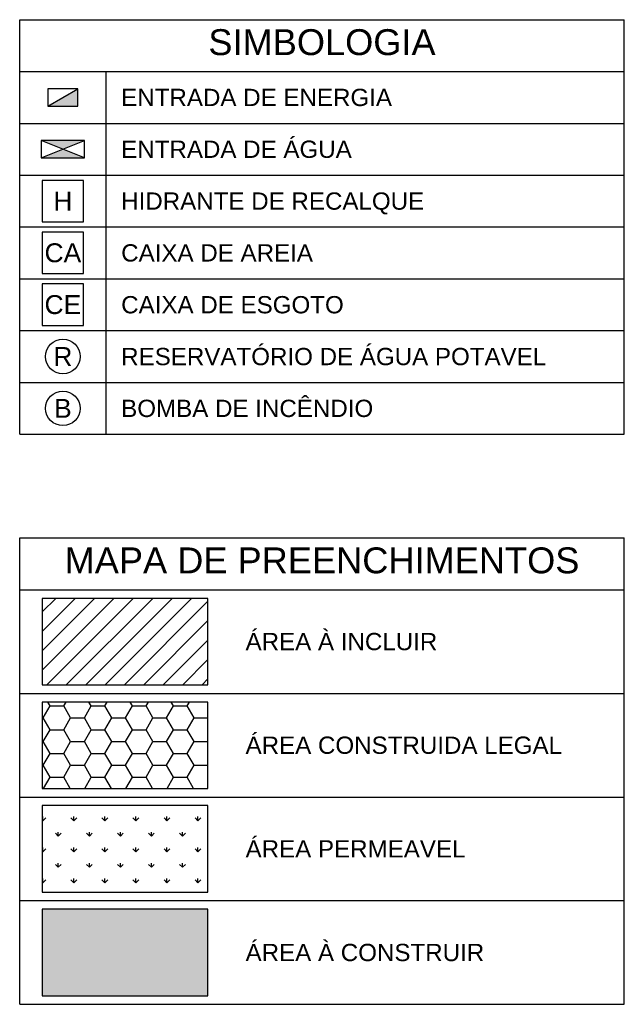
# Model space of a CAD drawing. Header units: millimetres. Extents: x -109 to 627, y -178 to 173.
# Tile 117 of 178: x 275 to 293, y -86 to -58. Entities that reach past the tile are written whole.
import ezdxf
from ezdxf.enums import TextEntityAlignment as Align

# ---------------------------------------------------------------- set-up
doc = ezdxf.new("R2010")
doc.units = ezdxf.units.MM
doc.styles.get("Standard").update_dxf_attribs({"font": 'arial.ttf'})

msp = doc.modelspace()

# ---------------------------------------------------------------- hatches: boundary and pattern name
h = msp.add_hatch(color=1)
h.dxf.hatch_style = 1
h.paths.add_polyline_path([(276.98696, -59.60758), (276.11196, -60.10758), (276.98696, -60.10758)])
h = msp.add_hatch(color=1)
h.dxf.hatch_style = 1
h.paths.add_polyline_path([(276.54946, -61.35758), (275.92446, -61.60758), (277.17446, -61.60758)])
h.paths.add_polyline_path([(277.17446, -61.10758), (275.92446, -61.10758), (276.54946, -61.35758)])
h = msp.add_hatch()
h.set_pattern_fill('ANSI31', color=1, scale=0.125)
h.set_pattern_definition([(45, (-241.74338, -97.40705), (-0.280633, 0.280633), [])])
h.paths.add_polyline_path([(280.74946, -74.35758), (275.94946, -74.35758), (275.94946, -76.85758), (280.74946, -76.85758)])
h = msp.add_hatch()
h.set_pattern_fill('HONEY', color=211, scale=0.125)
h.set_pattern_definition([(0, (-241.74338, -97.40705), (0.5953125, 0.34370383), [0.396875, -0.79375]), (120, (-241.74338, -97.40705), (-0.5953125, 0.34370383), [0.396875, -0.79375]), (60, (-241.74338, -97.40705), (1e-09, 0.68740766), [-0.79375, 0.396875])])
h.paths.add_polyline_path([(280.74946, -77.35758), (275.94946, -77.35758), (275.94946, -79.85758), (280.74946, -79.85758)])
h = msp.add_hatch()
h.set_pattern_fill('GRASS', color=81, scale=0.025)
h.set_pattern_definition([(90, (-241.7434, -97.40705), (-0.4490128, 0.4490128), [0.1190625, -0.7789631]), (45, (-241.7434, -97.40705), (-0.4490128, 0.4490128), [0.1190625, -0.5159375]), (135, (-241.7434, -97.40705), (-0.4490128, -0.4490128), [0.1190625, -0.5159375])])
h.paths.add_polyline_path([(280.74946, -80.35758), (275.94946, -80.35758), (275.94946, -82.85758), (280.74946, -82.85758)])
h = msp.add_hatch(color=11)
h.dxf.hatch_style = 1
h.paths.add_polyline_path([(280.74946, -83.35758), (275.94946, -83.35758), (275.94946, -85.85758), (280.74946, -85.85758)])

# ---------------------------------------------------------------- linework, layer by layer
at = {"color": 2}
for p, q in [((275.29946, -69.60758), (275.29946, -57.60758)), ((275.29946, -57.60758), (292.79946, -57.60758)), ((292.79946, -69.60758), (292.79946, -57.60758)), ((275.29946, -59.10758), (292.79946, -59.10758)), ((277.79946, -69.60758), (277.79946, -59.10758)), ((276.11196, -60.10758), (276.98696, -59.60758)), ((275.29946, -60.60758), (292.79946, -60.60758)), ((275.92446, -61.60758), (277.17446, -61.10758)), ((277.17446, -61.60758), (275.92446, -61.10758)), ((275.29946, -62.10758), (292.79946, -62.10758)), ((275.29946, -63.60758), (292.79946, -63.60758)), ((275.29946, -65.10758), (292.79946, -65.10758)), ((275.29946, -66.60758), (292.79946, -66.60758)), ((275.29946, -68.10758), (292.79946, -68.10758)), ((275.29946, -69.60758), (292.79946, -69.60758)), ((275.29946, -86.10758), (275.29946, -72.60758)), ((275.29946, -72.60758), (292.79946, -72.60758)), ((292.79946, -86.10758), (292.79946, -72.60758)), ((275.29946, -74.10758), (292.79946, -74.10758)), ((275.29946, -77.10758), (292.79946, -77.10758)), ((275.29946, -80.10758), (292.79946, -80.10758)), ((275.29946, -83.10758), (292.79946, -83.10758)), ((275.29946, -86.10758), (292.79946, -86.10758))]:
    msp.add_line(p, q, dxfattribs=at)
for points in [[(276.11196, -60.10758), (276.98696, -60.10758), (276.98696, -59.60758), (276.11196, -59.60758)], [(275.92446, -61.60758), (277.17446, -61.60758), (277.17446, -61.10758), (275.92446, -61.10758)], [(275.94946, -76.85758), (280.74946, -76.85758), (280.74946, -74.35758), (275.94946, -74.35758)], [(275.94946, -79.85758), (280.74946, -79.85758), (280.74946, -77.35758), (275.94946, -77.35758)], [(275.94946, -82.85758), (280.74946, -82.85758), (280.74946, -80.35758), (275.94946, -80.35758)], [(275.94946, -85.85758), (280.74946, -85.85758), (280.74946, -83.35758), (275.94946, -83.35758)]]:
    msp.add_lwpolyline(points, close=True, dxfattribs=at)
at = {"color": 1}
for points in [[(275.94946, -63.45758), (277.14946, -63.45758), (277.14946, -62.25758), (275.94946, -62.25758)], [(275.94946, -64.95758), (277.14946, -64.95758), (277.14946, -63.75758), (275.94946, -63.75758)], [(275.94946, -66.45758), (277.14946, -66.45758), (277.14946, -65.25758), (275.94946, -65.25758)]]:
    msp.add_lwpolyline(points, close=True, dxfattribs=at)
for centre in [(276.54946, -67.35758), (276.54946, -68.85758)]:
    msp.add_circle(centre, 0.5, dxfattribs=at)

# ---------------------------------------------------------------- texts
at = {"color": 3}
for s, p in [('SIMBOLOGIA', (284.04946, -58.85758)), ('MAPA DE PREENCHIMENTOS', (284.04946, -73.85758))]:
    msp.add_text(s, height=0.75, dxfattribs=at).set_placement(p, align=Align.BOTTOM_CENTER)
at = {"color": 2}
for s, p in [('ENTRADA DE ENERGIA', (278.23696, -59.85758)), ('ENTRADA DE ÁGUA', (278.23696, -61.35758)), ('HIDRANTE DE RECALQUE', (278.23696, -62.85758)), ('CAIXA DE AREIA', (278.23696, -64.35758)), ('CAIXA DE ESGOTO', (278.23696, -65.85758)), ('RESERVATÓRIO DE ÁGUA POTAVEL', (278.23696, -67.35758)), ('BOMBA DE INCÊNDIO', (278.23696, -68.85758)), ('ÁREA À INCLUIR', (281.83696, -75.60758)), ('ÁREA CONSTRUIDA LEGAL', (281.83696, -78.60758)), ('ÁREA PERMEAVEL', (281.83696, -81.60758)), ('ÁREA À CONSTRUIR', (281.83696, -84.60758))]:
    msp.add_text(s, height=0.5, dxfattribs=at).set_placement(p, align=Align.MIDDLE_LEFT)
at = {"color": 1, "width": 22.1613591, "attachment_point": 5}
for s, insert, char_height in [('H', (276.54946, -62.85758), 0.54688), ('CA', (276.54946, -64.35758), 0.546875), ('CE', (276.54946, -65.85758), 0.546875), ('R', (276.54946, -67.35758), 0.54688), ('B', (276.54946, -68.85758), 0.54688)]:
    msp.add_mtext(s, dxfattribs=dict(at, insert=insert, char_height=char_height))

doc.saveas('drawing.dxf')
